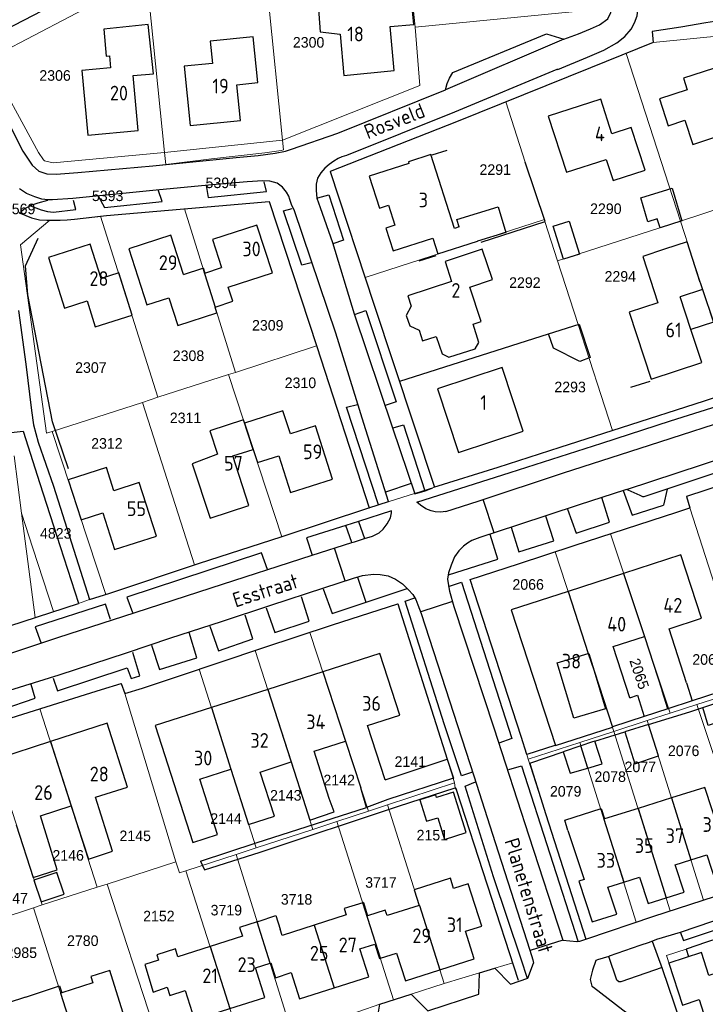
# Model space of a CAD drawing. Header units: metres. Extents: x 233829 to 239427, y 444283 to 448222.
# Tile 99 of 171: x 236580 to 236697, y 445817 to 445985. Entities that reach past the tile are written whole.
import ezdxf
from ezdxf.enums import TextEntityAlignment as Align

# ---------------------------------------------------------------- set-up
doc = ezdxf.new("R2010")
doc.units = ezdxf.units.M
doc.header["$MEASUREMENT"] = 0
for name, color, linetype in [('DAKRAND', 4, 'Continuous'), ('DAKRAND-BYG', 4, 'Continuous'), ('Goud-kadastrale grenzen', 13, 'Continuous'), ('HEG', 253, 'Continuous'), ('HOOFDGEBOUW', 4, 'Continuous'), ('HUISNUMMER', 253, 'Continuous'), ('KANTVERH', 253, 'Continuous'), ('MUUR', 253, 'Continuous'), ('OVERVBOUW', 253, 'Continuous'), ('STRAATNAAM', 253, 'Continuous'), ('TUSSENMUUR', 253, 'Continuous')]:
    doc.layers.add(name, color=color, linetype=linetype)
doc.layers.add('G01 kadestrale perceelsgrens', color=73, linetype='Continuous', lineweight=0)
doc.layers.add('Z01 perceelnummer', color=73, linetype='Continuous', lineweight=13)
doc.styles.get("Standard").update_dxf_attribs({"font": 'iso.shx'})
doc.styles.add('Styledgn001', font='dgn001.shx')

# ---------------------------------------------------------------- blocks, each defined once
blk = doc.blocks.new('A$C1532452F')
at = {"layer": 'G01 kadestrale perceelsgrens'}
for p, q in [((236646.437, 445996.383), (236647.757, 445983.633)), ((236622.15, 445994.181), (236625.21, 445964.402)), ((236575.026, 445978.099), (236602.032, 445992.274)), ((236602.032, 445992.274), (236605.126, 445962.288)), ((236688.284, 445981.013), (236708.39, 445983.036)), ((236683.669, 445979.164), (236688.284, 445981.013)), ((236683.669, 445979.164), (236692.903, 445950.628)), ((236663.187, 445970.906), (236666.477, 445960.637)), ((236605.126, 445962.288), (236625.21, 445964.402)), ((236625.21, 445964.402), (236625.381, 445962.736)), ((236605.126, 445962.288), (236605.334, 445960.24)), ((236666.477, 445960.637), (236669.755, 445950.883)), ((236692.903, 445950.628), (236710.701, 445956.401)), ((236594.234, 445951.454), (236603.986, 445920.622)), ((236608.488, 445952.72), (236617.193, 445924.869)), ((236639.24, 445941.02), (236669.755, 445950.883)), ((236669.755, 445950.883), (236669.859, 445950.572)), ((236669.859, 445950.572), (236671.969, 445943.837)), ((236671.969, 445943.837), (236692.903, 445950.628)), ((236692.903, 445950.628), (236702.239, 445921.76)), ((236671.969, 445943.837), (236675.478, 445933.024)), ((236675.478, 445933.024), (236681.348, 445914.995)), ((236617.193, 445924.869), (236630.956, 445929.411)), ((236603.986, 445920.622), (236616.016, 445924.489)), ((236616.016, 445924.489), (236617.193, 445924.869)), ((236616.016, 445924.489), (236625.064, 445896.868)), ((236645.09, 445923.335), (236651.061, 445905.334)), ((236585.977, 445914.773), (236601.329, 445919.723)), ((236601.329, 445919.723), (236603.986, 445920.622)), ((236601.329, 445919.723), (236610.181, 445892.092)), ((236585.977, 445914.773), (236595.106, 445887.078)), ((236579.489, 445910.634), (236580.768, 445900.876)), ((236639.961, 445901.807), (236651.061, 445905.334)), ((236639.861, 445901.976), (236639.961, 445901.807)), ((236694.506, 445901.788), (236703.494, 445873.795)), ((236580.768, 445900.876), (236583.094, 445883.127)), ((236680.984, 445897.39), (236691.155, 445866.854)), ((236671.565, 445894.327), (236681.566, 445863.743)), ((236590.44, 445885.517), (236592.314, 445886.208)), ((236592.314, 445886.208), (236595.106, 445887.078)), ((236586.221, 445884.144), (236590.44, 445885.517)), ((236569.626, 445878.746), (236583.094, 445883.127)), ((236583.094, 445883.127), (236586.221, 445884.144)), ((236629.857, 445880.601), (236639.798, 445850.178)), ((236611.006, 445874.325), (236620.546, 445877.528)), ((236620.546, 445877.528), (236630.36, 445847.074)), ((236611.006, 445874.325), (236620.683, 445843.924)), ((236695.727, 445868.338), (236704.399, 445871.152)), ((236598.37, 445870.179), (236607.014, 445841.525)), ((236583.907, 445867.61), (236593.659, 445837.221)), ((236691.155, 445866.854), (236695.727, 445868.338)), ((236695.727, 445868.338), (236705.75, 445837.938)), ((236687.253, 445865.588), (236691.155, 445866.854)), ((236574.491, 445864.613), (236584.258, 445834.213)), ((236681.566, 445863.743), (236687.253, 445865.588)), ((236687.253, 445865.588), (236696.861, 445835.024)), ((236675.771, 445861.863), (236681.566, 445863.743)), ((236681.566, 445863.743), (236691.186, 445833.177)), ((236667.003, 445859.018), (236675.771, 445861.863)), ((236675.771, 445861.863), (236685.402, 445831.256)), ((236666.745, 445859.821), (236667.003, 445859.018)), ((236654.255, 445855.794), (236654.434, 445854.98)), ((236643.034, 445851.239), (236654.434, 445854.98)), ((236654.589, 445854.156), (236654.434, 445854.98)), ((236639.798, 445850.178), (236643.034, 445851.239)), ((236643.034, 445851.239), (236652.708, 445820.819)), ((236634.447, 445848.421), (236639.798, 445850.178)), ((236630.36, 445847.074), (236634.447, 445848.421)), ((236644.098, 445818.062), (236634.447, 445848.421)), ((236620.683, 445843.924), (236630.36, 445847.074)), ((236608.759, 445839.996), (236617.304, 445842.798)), ((236617.304, 445842.798), (236620.683, 445843.924)), ((236625.964, 445815.005), (236617.304, 445842.798)), ((236595.343, 445837.761), (236607.014, 445841.525)), ((236608.759, 445839.996), (236617.58, 445812.282)), ((236593.659, 445837.221), (236595.343, 445837.761)), ((236595.343, 445837.761), (236605.013, 445808.2)), ((236584.258, 445834.213), (236593.659, 445837.221)), ((236582.792, 445833.718), (236584.258, 445834.213)), ((236691.186, 445833.177), (236696.861, 445835.024)), ((236574.192, 445830.837), (236582.792, 445833.718)), ((236582.792, 445833.718), (236592.163, 445804.257)), ((236661.343, 445823.463), (236664.367, 445824.351)), ((236652.708, 445820.819), (236658.725, 445822.654)), ((236658.725, 445822.654), (236661.343, 445823.463)), ((236647.068, 445818.992), (236652.708, 445820.819)), ((236644.098, 445818.062), (236647.068, 445818.992)), ((236630.036, 445813.26), (236641.733, 445817.322)), ((236641.733, 445817.322), (236644.098, 445818.062))]:
    blk.add_line(p, q, dxfattribs=at)
at = {"layer": 'G01 kadestrale perceelsgrens', "flags": 128}
for points in [[(236647.757, 445983.633), (236679.692, 445986.78), (236678.329, 446000)], [(236625.21, 445964.402), (236648.569, 445973.717), (236647.757, 445983.633)], [(236663.187, 445970.906), (236677.588, 445976.727), (236683.669, 445979.164)], [(236586.514, 445958.59), (236585.06, 445958.691), (236583.706, 445959.106), (236582.587, 445960.125), (236580.987, 445962.525), (236578.638, 445967.097), (236575.517, 445972.745), (236573.192, 445977.142)], [(236575.026, 445978.099), (236583.674, 445962.304), (236584.484, 445961.053), (236584.682, 445960.877), (236586.133, 445960.509), (236605.126, 445962.288)], [(236663.187, 445970.906), (236654.816, 445967.523), (236633.322, 445959.048), (236639.24, 445941.02)], [(236622.153, 445962.256), (236613.082, 445961.2), (236605.334, 445960.24)], [(236601.272, 445959.857), (236590.329, 445958.916), (236586.655, 445958.58), (236586.514, 445958.59)], [(236605.334, 445960.24), (236603.142, 445960.018), (236601.272, 445959.857)], [(236608.488, 445952.72), (236622.893, 445953.971), (236630.956, 445929.411)], [(236594.234, 445951.454), (236589.774, 445950.941), (236588.531, 445950.861), (236587.339, 445950.783), (236586.095, 445950.753), (236585.593, 445950.765)], [(236594.234, 445951.454), (236595.233, 445951.569), (236608.488, 445952.72)], [(236585.593, 445950.765), (236580.606, 445946.581), (236585.04, 445914.52), (236585.977, 445914.773)], [(236639.24, 445941.02), (236640.729, 445936.483), (236645.09, 445923.335)], [(236645.09, 445923.335), (236645.181, 445923.36), (236675.478, 445933.024)], [(236630.956, 445929.411), (236630.998, 445929.283), (236639.861, 445901.976)], [(236681.348, 445914.995), (236682.881, 445915.493), (236697.006, 445920.011), (236702.141, 445921.727), (236702.239, 445921.76)], [(236651.061, 445905.334), (236661.894, 445908.722), (236672.462, 445912.109), (236681.348, 445914.995)], [(236710.44, 445909.133), (236693.965, 445903.719), (236694.506, 445901.788)], [(236625.064, 445896.868), (236625.152, 445896.896), (236639.865, 445901.776), (236639.961, 445901.807)], [(236680.984, 445897.39), (236692.285, 445901.039), (236694.506, 445901.788)], [(236580.768, 445900.876), (236582.695, 445894.963), (236586.221, 445884.144)], [(236610.181, 445892.092), (236610.879, 445892.325), (236625.064, 445896.868)], [(236671.565, 445894.327), (236674.803, 445895.395), (236680.984, 445897.39)], [(236671.565, 445894.327), (236665.372, 445892.284), (236657.12, 445889.617)], [(236595.106, 445887.078), (236595.772, 445887.286), (236610.181, 445892.092)], [(236657.12, 445889.617), (236665.776, 445862.883), (236666.745, 445859.821)], [(236629.857, 445880.601), (236633.722, 445881.873), (236644.822, 445885.471), (236654.255, 445855.794)], [(236620.546, 445877.528), (236621.822, 445877.956), (236629.857, 445880.601)], [(236598.37, 445870.179), (236601.384, 445871.097), (236607.456, 445873.133), (236611.006, 445874.325)], [(236583.907, 445867.61), (236586.963, 445868.563), (236594.372, 445870.88), (236597.731, 445871.906), (236598.37, 445870.179)], [(236574.491, 445864.613), (236576.936, 445865.438), (236583.907, 445867.61)], [(236667.003, 445859.018), (236670.025, 445849.598), (236676.827, 445828.36), (236676.999, 445828.415), (236685.402, 445831.256)], [(236664.367, 445824.351), (236654.745, 445853.861), (236654.589, 445854.156)], [(236607.014, 445841.525), (236607.642, 445839.661), (236608.759, 445839.996)], [(236696.861, 445835.024), (236702.92, 445836.997), (236705.75, 445837.938)], [(236685.402, 445831.256), (236688.403, 445832.271), (236691.186, 445833.177)], [(236693.862, 445826.679), (236697.317, 445827.856), (236698.529, 445828.249)], [(236693.261, 445817.165), (236690.539, 445825.588), (236693.862, 445826.679)]]:
    blk.add_lwpolyline(points, dxfattribs=at)
blk.add_lwpolyline([(236625.381, 445962.736, -0.0346669), (236622.153, 445962.256)], format="xyb", dxfattribs=at)
at = {"layer": 'G01 kadestrale perceelsgrens', "style": 'Styledgn001'}
blk.add_text('2065', height=1.8, rotation=288.79643, dxfattribs=at).set_placement((236685.907, 445873.559), align=Align.MIDDLE_CENTER)
at = {"layer": 'Z01 perceelnummer', "linetype": 'Continuous', "lineweight": 13, "style": 'Styledgn001'}
for s, p in [('2300', (236629.624, 445981.047)), ('2306', (236586.475, 445975.408)), ('2291', (236661.387, 445959.385)), ('5394', (236614.767, 445957.134)), ('5393', (236595.425, 445954.927)), ('4569', (236580.443, 445952.693)), ('2290', (236680.214, 445952.722)), ('2294', (236682.674, 445941.203)), ('2292', (236666.432, 445940.149)), ('2309', (236622.675, 445932.872)), ('2308', (236609.187, 445927.696)), ('2307', (236592.571, 445925.685)), ('2310', (236628.233, 445923.088)), ('2293', (236674.129, 445922.373)), ('2311', (236608.683, 445917.12)), ('2312', (236595.297, 445912.769)), ('4823', (236586.593, 445897.459)), ('2066', (236666.992, 445888.761)), ('2064', (236697.61, 445875.991)), ('2076', (236693.458, 445860.443)), ('2141', (236646.93, 445858.599)), ('2077', (236686.08, 445857.708)), ('2142', (236634.828, 445855.464)), ('2078', (236680.955, 445856.046)), ('2079', (236673.375, 445853.54)), ('2143', (236625.74, 445852.866)), ('2144', (236615.566, 445848.907)), ('2145', (236600.113, 445845.965)), ('2151', (236650.685, 445846.087)), ('2146', (236588.706, 445842.639)), ('3717', (236641.935, 445838.028)), ('2147', (236579.177, 445835.345)), ('3718', (236627.574, 445835.156)), ('3719', (236615.625, 445833.318)), ('2152', (236604.144, 445832.309)), ('2780', (236591.188, 445828.115)), ('2985', (236580.727, 445826.075))]:
    blk.add_text(s, height=1.8, dxfattribs=at).set_placement(p, align=Align.MIDDLE_CENTER)

msp = doc.modelspace()

# ---------------------------------------------------------------- linework, layer by layer
at = {"layer": 'DAKRAND'}
for p, q in [((236696.29, 445940.14), (236696.66, 445939)), ((236677.23, 445877), (236677.3, 445877.02)), ((236677.3, 445877.02), (236678.2, 445874.04)), ((236693.96, 445872.03), (236694.91, 445868.94)), ((236690.75, 445867.58), (236689.82, 445870.68)), ((236694.91, 445868.94), (236690.75, 445867.58)), ((236686.76, 445866.27), (236681.35, 445864.5)), ((236630.55, 445860.38), (236635.9, 445862.11)), ((236621.41, 445856.82), (236626.66, 445858.54)), ((236642.65, 445855.48), (236653.23, 445859.01))]:
    msp.add_line(p, q, dxfattribs=at)
for points in [[(236634.98, 445982.45), (236635.62, 445975.43), (236644.16, 445976.28), (236643.48, 445983.73), (236647.55, 445984.07), (236646.84, 445991.12), (236641.63, 445990.55), (236641.93, 445988.37), (236634.51, 445987.64)], [(236634.51, 445987.64), (236631.28, 445987.41), (236631.61, 445982.84), (236634.98, 445982.45)], [(236599.75, 445975.42), (236603.25, 445975.71), (236602.33, 445984.06), (236594.79, 445983.27), (236595.2, 445978.7), (236595.72, 445978.78), (236595.91, 445976.7)], [(236655.27, 445949.62), (236654.86, 445950.87), (236661.88, 445953.03), (236663.22, 445948.67), (236658.38, 445947.21)], [(236690.17, 445945.82), (236686.49, 445944.58), (236689.04, 445936.72)], [(236651.32, 445930.99), (236652.34, 445928.02), (236653.48, 445927.45), (236657.96, 445928.87), (236658.58, 445929.97), (236657.61, 445933.07)], [(236678.2, 445874.04), (236680.14, 445867.6), (236674.78, 445865.98), (236671.93, 445875.4), (236677.23, 445877)], [(236684.3, 445869.47), (236685.59, 445869.89), (236686.76, 445866.27)], [(236653.23, 445859.01), (236654.26, 445855.79), (236643.1, 445852.15), (236639.5, 445850.82), (236638.49, 445854.15)], [(236629.08, 445850.99), (236629.83, 445848.63), (236633.95, 445850.08), (236633.15, 445852.3)], [(236673.76, 445846.89), (236673.22, 445848.65), (236679.4, 445850.65), (236680, 445848.85)], [(236654.29, 445837.01), (236653.76, 445838.76), (236647.58, 445836.79), (236648.42, 445834.11)], [(236621.05, 445831.37), (236624.06, 445832.38), (236624.77, 445830.07)], [(236604.09, 445824.81), (236601.73, 445824.09), (236603.19, 445819.34), (236605.57, 445820.18)], [(236581.42, 445818.5), (236587.22, 445820.46), (236587.64, 445819.26)]]:
    msp.add_lwpolyline(points, dxfattribs=at)
at = {"layer": 'DAKRAND-BYG'}
for p, q in [((236696.73, 445867.81), (236704.62, 445870.48)), ((236687.45, 445864.9), (236683.47, 445863.68)), ((236675.95, 445861.3), (236672.95, 445860.27))]:
    msp.add_line(p, q, dxfattribs=at)
for points in [[(236691.5, 445956.23), (236693.17, 445950.69), (236689.46, 445949.47), (236688.93, 445951.02), (236687.38, 445950.48), (236686.16, 445954.56), (236691.5, 445956.23)], [(236673.98, 445950.61), (236675.73, 445944.98), (236673.01, 445944.14), (236671.26, 445949.77), (236673.98, 445950.61)], [(236670.43, 445931.41), (236675.7, 445933.1), (236677.56, 445927.37), (236675.78, 445926.7), (236671.31, 445928.99), (236670.43, 445931.41)], [(236705.61, 445867.44), (236697.64, 445864.77), (236696.73, 445867.81)], [(236683.47, 445863.68), (236685.14, 445858.24), (236689.16, 445859.6), (236687.45, 445864.9)], [(236678.36, 445862.11), (236677.95, 445861.99), (236675.95, 445861.3)], [(236677.15, 445857.49), (236679.58, 445858.21), (236678.36, 445862.11)], [(236672.95, 445860.27), (236674.16, 445856.62), (236677.15, 445857.49)], [(236656.44, 445846.51), (236654.31, 445853.38), (236651.4, 445852.48), (236651.26, 445852.93), (236648.58, 445852.1), (236649.71, 445848.45), (236651.62, 445849.04), (236652.76, 445845.36), (236656.44, 445846.51)], [(236586.75, 445839.74), (236582.88, 445838.44), (236584.13, 445834.72), (236588, 445836.02), (236586.75, 445839.74)]]:
    msp.add_lwpolyline(points, dxfattribs=at)
at = {"layer": 'HEG'}
msp.add_line((236645.18, 445923.36), (236670.43, 445931.41), dxfattribs=at)
for points in [[(236659, 445947.03), (236669.86, 445950.57), (236666.48, 445960.64)], [(236588.76, 445908.46), (236586.01, 445916.46), (236581.86, 445938.09), (236581.45, 445943.01), (236583.6, 445947.7)]]:
    msp.add_lwpolyline(points, dxfattribs=at)
at = {"layer": 'HOOFDGEBOUW'}
for p, q in [((236600.61, 445966.06), (236599.75, 445975.42)), ((236618.04, 445967.74), (236617.43, 445973.84)), ((236608.31, 445941.55), (236611.64, 445942.62)), ((236615.96, 445939.37), (236623.46, 445941.79)), ((236696.66, 445939), (236692.86, 445937.75)), ((236694.7, 445932.16), (236692.86, 445937.75)), ((236696.55, 445926.54), (236694.7, 445932.16)), ((236683.23, 445890.65), (236673.78, 445887.56)), ((236632.04, 445873.91), (236622.68, 445870.9)), ((236622.68, 445870.9), (236613.08, 445867.82)), ((236681.32, 445864.49), (236681.35, 445864.5)), ((236585.7, 445862.01), (236576.3, 445858.97)), ((236635.9, 445862.11), (236638.49, 445854.15)), ((236633.15, 445852.3), (236630.55, 445860.38)), ((236626.66, 445858.54), (236629.08, 445850.99)), ((236691.39, 445852.44), (236685.69, 445850.64)), ((236589.21, 445851.05), (236590.24, 445847.87)), ((236685.69, 445850.64), (236680, 445848.85)), ((236638.95, 445834.62), (236638.85, 445834.58)), ((236638.95, 445834.62), (236639.67, 445832.36)), ((236648.42, 445834.11), (236642.97, 445832.38)), ((236636, 445832.5), (236630.59, 445830.78)), ((236621.05, 445831.37), (236620.88, 445831.32)), ((236630.59, 445830.78), (236625.1, 445829.03)), ((236625.1, 445829.03), (236624.77, 445830.07)), ((236657.83, 445825.01), (236656.33, 445829.72)), ((236618.36, 445828.86), (236612.86, 445827.11)), ((236612.86, 445827.11), (236607.39, 445825.37)), ((236639.87, 445821.98), (236638.36, 445826.73)), ((236641.86, 445825.12), (236644.61, 445825.99)), ((236620.6, 445823.51), (236623.07, 445824.29)), ((236623.07, 445824.29), (236623.18, 445824.33)), ((236623.18, 445824.33), (236623.98, 445821.82)), ((236651.97, 445823.14), (236657.83, 445825.01)), ((236622.2, 445818.47), (236620.6, 445823.51)), ((236623.98, 445821.82), (236626.68, 445822.68)), ((236626.68, 445822.68), (236628.1, 445818.23)), ((236592.91, 445820.94), (236587.64, 445819.26)), ((236633.99, 445820.11), (236639.87, 445821.98)), ((236628.1, 445818.23), (236633.99, 445820.11)), ((236581.42, 445818.5), (236578.48, 445817.56)), ((236616.21, 445816.57), (236622.2, 445818.47))]:
    msp.add_line(p, q, dxfattribs=at)
for points in [[(236587.4, 445999.13), (236584.52, 446004.62), (236578.45, 446001.44), (236580.08, 445998.32), (236573.58, 445994.91), (236577.36, 445987.69), (236576.01, 445986.99), (236578, 445983.17), (236584.31, 445986.47), (236583.12, 445988.74), (236585.99, 445990.25), (236582.65, 445996.64), (236587.4, 445999.13)], [(236617.43, 445973.84), (236620.97, 445974.2), (236620.2, 445981.96), (236612.9, 445981.23), (236613.28, 445977.45)], [(236595.91, 445976.7), (236591.02, 445976.25), (236592.03, 445965.27), (236600.61, 445966.06)], [(236613.28, 445977.45), (236608.47, 445976.97), (236609.47, 445966.89), (236618.04, 445967.74)], [(236704.88, 445969.08), (236702.08, 445977.73), (236693.42, 445974.93), (236694.06, 445972.95), (236689.33, 445971.42), (236690.81, 445966.86), (236693.68, 445967.79), (236695.01, 445963.68), (236699.6, 445965.17), (236698.95, 445967.16), (236704.88, 445969.08)], [(236686.9, 445959.28), (236684.55, 445966.53), (236681.25, 445965.46), (236679.34, 445971.37), (236670.41, 445968.48), (236673.5, 445958.94), (236680.29, 445961.13), (236681.46, 445957.52), (236686.9, 445959.28)], [(236655.27, 445949.62), (236654.45, 445949.35), (236650.42, 445961.94), (236646.61, 445960.72), (236646.7, 445960.44), (236639.93, 445958.27), (236641.67, 445952.83), (236643.2, 445953.32), (236644.29, 445949.92), (236642.76, 445949.42), (236643.99, 445945.57), (236650.77, 445947.73), (236651.63, 445945.05), (236658.38, 445947.21)], [(236623.46, 445941.79), (236620.84, 445949.93), (236613.26, 445947.48), (236614.8, 445942.7)], [(236608.31, 445941.55), (236606.17, 445948.2), (236599.02, 445945.9), (236602.09, 445936.37), (236605.84, 445937.58)], [(236599.58, 445934.61), (236597.31, 445941.79), (236594.32, 445940.85), (236592.47, 445946.68), (236585.35, 445944.43), (236588.08, 445935.81), (236591.91, 445937.02), (236593.3, 445932.62), (236599.58, 445934.61)], [(236696.29, 445940.14), (236694.04, 445947.07), (236690.17, 445945.82)], [(236660.9, 445940.65), (236659.19, 445945.84), (236652.85, 445943.75), (236653.97, 445940.36), (236646.49, 445937.89), (236647.07, 445936.14)], [(236611.64, 445942.62), (236611.7, 445942.64), (236611.97, 445941.78), (236614.8, 445942.7)], [(236657.61, 445933.07), (236659.02, 445933.54), (236657.08, 445939.39), (236660.9, 445940.65)], [(236613.72, 445935.99), (236616.73, 445936.96), (236615.96, 445939.37)], [(236605.84, 445937.58), (236607.36, 445932.86), (236614.01, 445935), (236613.7, 445935.98), (236613.72, 445935.99)], [(236689.04, 445936.72), (236684.19, 445935.12), (236687.95, 445923.71), (236696.55, 445926.54)], [(236647.07, 445936.14), (236646.24, 445934.55), (236646.83, 445932.78), (236648.42, 445932.04)], [(236648.42, 445932.04), (236649.02, 445930.23), (236651.32, 445930.99)], [(236666.13, 445914.84), (236662.59, 445925.68), (236651.57, 445922.09), (236655.11, 445911.25), (236666.13, 445914.84)], [(236626.52, 445914.4), (236625.25, 445918.34), (236618.73, 445916.24), (236620.18, 445911.76)], [(236620.17, 445911.76), (236618.52, 445916.8), (236612.8, 445914.92), (236614.11, 445910.92), (236609.83, 445909.29), (236612.86, 445900.05), (236619.48, 445902.22), (236616.73, 445910.63), (236620.17, 445911.76)], [(236633.7, 445906.71), (236630.78, 445915.77), (236626.52, 445914.4)], [(236620.18, 445911.76), (236620.91, 445909.5), (236624.54, 445910.67)], [(236624.54, 445910.67), (236626.56, 445904.4), (236633.7, 445906.71)], [(236596.49, 445904.71), (236595.21, 445908.66), (236588.7, 445906.56), (236590.91, 445899.75), (236594.58, 445900.94)], [(236603.71, 445897.01), (236600.77, 445906.1), (236596.49, 445904.71)], [(236594.58, 445900.94), (236596.6, 445894.71), (236603.71, 445897.01)], [(236693.96, 445872.03), (236690.97, 445881.23), (236696.49, 445883.03), (236692.97, 445893.82), (236683.23, 445890.65)], [(236673.78, 445887.56), (236664.12, 445884.42), (236671.65, 445861.34), (236681.32, 445864.49)], [(236684.3, 445869.47), (236681.45, 445878.18), (236686.8, 445879.92)], [(236686.8, 445879.92), (236686.81, 445879.93), (236689.82, 445870.68)], [(236642.65, 445855.48), (236639.67, 445864.75), (236645.15, 445866.51), (236641.77, 445877.03), (236632.04, 445873.91)], [(236613.08, 445867.82), (236603.5, 445864.74), (236609.9, 445844.83), (236614.13, 445846.19), (236611.11, 445855.59), (236616.39, 445857.29)], [(236590.24, 445847.87), (236592.14, 445841.99), (236596.25, 445843.33), (236593.36, 445852.53), (236598.78, 445854.28), (236595.37, 445865.13), (236585.7, 445862.01)], [(236616.39, 445857.29), (236619.41, 445847.89), (236623.82, 445849.3), (236621.41, 445856.82)], [(236694.7, 445841.88), (236697.41, 445842.73), (236698.96, 445838.01), (236702.06, 445838.99), (236697.06, 445854.22), (236691.39, 445852.44)], [(236582.76, 445838.88), (236586.84, 445840.2), (236583.97, 445849.36), (236589.21, 445851.05)], [(236579.85, 445847.86), (236582.74, 445838.87), (236582.76, 445838.88)], [(236673.76, 445846.89), (236676.51, 445838.55), (236675.59, 445838.26), (236677.88, 445831.3), (236682.06, 445832.62), (236680.54, 445837.22), (236683.26, 445838.08)], [(236690.48, 445835.43), (236693.53, 445836.39), (236692, 445841.03), (236694.7, 445841.88)], [(236656.33, 445829.72), (236659.09, 445830.6), (236656.8, 445837.8), (236654.29, 445837.01)], [(236683.26, 445838.08), (236685.96, 445838.93), (236687.43, 445834.47), (236690.48, 445835.43)], [(236638.85, 445834.58), (236635.66, 445833.57), (236636, 445832.5)], [(236642.97, 445832.38), (236642.67, 445833.31), (236639.67, 445832.36)], [(236620.88, 445831.32), (236617.88, 445830.37), (236618.36, 445828.86)], [(236638.36, 445826.73), (236640.91, 445827.54), (236641.7, 445825.07), (236641.86, 445825.12)], [(236607.39, 445825.37), (236606.96, 445826.71), (236603.81, 445825.71), (236604.09, 445824.81)], [(236644.61, 445825.99), (236646.11, 445821.28), (236651.97, 445823.14)], [(236700.23, 445822.98), (236697.76, 445822.18), (236696.49, 445826.11), (236690.95, 445824.32), (236693.26, 445817.16), (236696.07, 445818.08), (236698.43, 445810.79), (236703.63, 445812.47)], [(236595.22, 445815.08), (236598.02, 445815.97), (236595.77, 445823.06), (236592.56, 445822.04), (236592.91, 445820.94)], [(236605.57, 445820.18), (236606, 445818.8), (236608.64, 445819.65)], [(236608.64, 445819.65), (236610.23, 445814.67), (236616.21, 445816.57)]]:
    msp.add_lwpolyline(points, dxfattribs=at)
at = {"layer": 'KANTVERH'}
for p, q in [((236652.95, 445972.97), (236652.89, 445972.95)), ((236683.73, 445904.91), (236705.21, 445912)), ((236647.1, 445905.96), (236642.72, 445904.49)), ((236690.65, 445905.01), (236690.02, 445902.26)), ((236661.2, 445897.55), (236659.36, 445903.2)), ((236638.14, 445899.49), (236635.99, 445898.81)), ((236638.14, 445899.49), (236639.13, 445896.57)), ((236636.97, 445895.89), (236635.99, 445898.81)), ((236630.23, 445893.72), (236636.97, 445895.89)), ((236635.86, 445889.36), (236634.02, 445894.94)), ((236637.92, 445890.01), (236639.35, 445885.72)), ((236653.45, 445888.43), (236655.65, 445889.14)), ((236654.1, 445885.87), (236648.7, 445884.09)), ((236690.75, 445867.58), (236686.76, 445866.27)), ((236678.36, 445862.11), (236683.47, 445863.68)), ((236667.27, 445858.32), (236672.95, 445860.27)), ((236654.74, 445853.86), (236665.32, 445821.42)), ((236620.68, 445844.79), (236639.5, 445850.82)), ((236611.2, 445841.63), (236620.68, 445844.79)), ((236611.93, 445840.2), (236621.36, 445843.16)), ((236611.2, 445841.63), (236611.93, 445840.2)), ((236672.87, 445828.23), (236667.31, 445826.43))]:
    msp.add_line(p, q, dxfattribs=at)
for points in [[(236673.04, 445981.59), (236675.56, 445982.5), (236677.63, 445983.34), (236679.15, 445984.03), (236680.57, 445985.06), (236681.05, 445986.11), (236681.36, 445987.57), (236681.27, 445989.11), (236681.19, 445990.45), (236679.86, 446003.01)], [(236672.07, 445976.44), (236677.1, 445978.55), (236679.9, 445979.72), (236682.06, 445980.96), (236683.43, 445982.04), (236684.5, 445983.31), (236685.12, 445984.37), (236685.54, 445985.57), (236685.7, 445986.97), (236685.78, 445987.97), (236685.73, 445989.86), (236684.49, 446000.08)], [(236566.61, 445989.6), (236575.52, 445972.74), (236578.64, 445967.1), (236580.99, 445962.53), (236582.59, 445960.13), (236583.71, 445959.11), (236585.06, 445958.69), (236586.65, 445958.58), (236590.33, 445958.92), (236603.14, 445960.02), (236617.29, 445961.45), (236621.06, 445961.79), (236623.94, 445962.16), (236625.72, 445962.55), (236626.71, 445962.87), (236634.61, 445965.6), (236652.95, 445972.95), (236652.95, 445972.97)], [(236707.9, 445986.76), (236708.39, 445983.04), (236705.37, 445984.31), (236703.67, 445984.81), (236702.13, 445984.88), (236700.58, 445984.84), (236699.44, 445984.71), (236697.26, 445984.36), (236693, 445983.66), (236688.09, 445982.9), (236688.28, 445981.01), (236677.59, 445976.73), (236654.82, 445967.52), (236633.32, 445959.05), (236640.73, 445936.48), (236651.06, 445905.33)], [(236562.19, 445984.82), (236568.59, 445973.23), (236572.03, 445966.59), (236577.13, 445957.31), (236573.66, 445954.59), (236575.25, 445942.33), (236576.91, 445930.98), (236578.22, 445920.01), (236578.99, 445914.65), (236581.03, 445914.85), (236583.88, 445905.96), (236587.32, 445895.24), (236590.44, 445885.57)], [(236652.95, 445972.97), (236653.22, 445974.05), (236653.59, 445974.96), (236654.17, 445975.92), (236670.13, 445982.47), (236673.04, 445981.59), (236652.95, 445972.97)], [(236672.07, 445976.44), (236671.87, 445976.44), (236654.48, 445969.16), (236636.09, 445961.8), (236635.3, 445961.58), (236634.66, 445961.27), (236633.93, 445960.8), (236633.14, 445960.24), (236632.36, 445959.62), (236631.73, 445958.81), (236631.16, 445957.9), (236630.89, 445956.9), (236630.91, 445955.85), (236631.04, 445954.51), (236631.58, 445952.93), (236633.71, 445946.96), (236637.38, 445934.86), (236643.92, 445915.41), (236647.7, 445904.17), (236649.45, 445904.69), (236650.78, 445905.22)], [(236580.24, 445935.39), (236581.5, 445926.26), (236582.44, 445918.37), (236582.8, 445915.94), (236583.61, 445912.97), (236586.23, 445905.47), (236592.31, 445886.21), (236595.77, 445887.29), (236610.88, 445892.33), (236625.15, 445896.9), (236639.86, 445901.78), (236643.23, 445902.87), (236639.02, 445916.19), (236634.28, 445931.55), (236627.21, 445952.38), (236626.74, 445953.42), (236626.42, 445954.3), (236626.26, 445954.85), (236625.84, 445955.53), (236625.17, 445956.41), (236624.26, 445957.09), (236623.01, 445957.41), (236621.86, 445957.48), (236619.18, 445957.32), (236612.58, 445956.71), (236603.69, 445955.9), (236589.49, 445954.47), (236586.06, 445954.23), (236585.27, 445954.22), (236584.22, 445954.34), (236583.01, 445954.76), (236581.61, 445955.32), (236580.44, 445956.09)], [(236612.2, 445956.67), (236612.53, 445954.62), (236622.45, 445955.65), (236622.07, 445957.29)], [(236593.8, 445954.9), (236594.9, 445952.95), (236604.73, 445953.94), (236604.05, 445955.93)], [(236631.19, 445954.57), (236633.07, 445955.11), (236635.59, 445947.36), (236633.77, 445946.72)], [(236585.17, 445954.11), (236583.54, 445953.68), (236582.35, 445953.25), (236581.22, 445952.63), (236580.39, 445951.91)], [(236580.54, 445951.96), (236582.45, 445951.16), (236583.85, 445950.85), (236585.05, 445950.78), (236586.1, 445950.75), (236587.34, 445950.78), (236588.53, 445950.86), (236589.77, 445950.94), (236595.23, 445951.57), (236622.89, 445953.97), (236631, 445929.28), (236639.92, 445901.79)], [(236582.3, 445953.2), (236584.11, 445952.55), (236585.16, 445952.27), (236586.21, 445952.15), (236590.03, 445952.59), (236589.6, 445954.12)], [(236630.06, 445943.49), (236628.48, 445943.11), (236625.37, 445952.34), (236626.85, 445952.77)], [(236637.44, 445934.69), (236639.36, 445935.41), (236644.51, 445919.85), (236642.64, 445919.23)], [(236650.93, 445905.33), (236661.89, 445908.72), (236672.46, 445912.11), (236682.88, 445915.49), (236697.01, 445920.01), (236702.14, 445921.73), (236720.06, 445927.68), (236738.48, 445933.74), (236741.55, 445934.51), (236743.12, 445930.53)], [(236652.97, 445901.19), (236658.5, 445902.92), (236673.01, 445907.74), (236687.63, 445912.47), (236704.13, 445917.79), (236730.35, 445926.38), (236744.91, 445931.11)], [(236641.54, 445902.32), (236636.07, 445918.95), (236637.95, 445919.4)], [(236648.05, 445902.77), (236663.91, 445907.82), (236679.51, 445912.83), (236691.22, 445916.59), (236699.32, 445919.17), (236700.38, 445916.58)], [(236644.02, 445915.41), (236645.75, 445915.95), (236649.42, 445904.68)], [(236713.71, 445910.21), (236693.96, 445903.72), (236694.51, 445901.79)], [(236703.53, 445909.32), (236686.7, 445903.69), (236686.5, 445903.69), (236686.05, 445903.88), (236684.03, 445904.82), (236683.73, 445904.91), (236683.39, 445904.81), (236675.68, 445902.33), (236665.17, 445898.85), (236658.75, 445896.75), (236657.42, 445896.22), (236656.68, 445895.81), (236655.99, 445895.29), (236655.22, 445894.48), (236654.45, 445893.47), (236653.88, 445892.06), (236653.46, 445890.75), (236653.29, 445889.66), (236653.42, 445888.61), (236653.59, 445887.62), (236654.35, 445885), (236661.16, 445864.36), (236667.12, 445845.99)], [(236683.19, 445904.74), (236684.68, 445900.56), (236690.02, 445902.26)], [(236652.97, 445901.19), (236652.07, 445901.07), (236651.17, 445901.15), (236650.48, 445901.28), (236649.57, 445901.66), (236648.66, 445902.28), (236648.05, 445902.77)], [(236673.71, 445901.59), (236675.15, 445897.49), (236680.83, 445899.37), (236679.54, 445903.57)], [(236639.13, 445896.57), (236640.52, 445897.01), (236641.66, 445897.54), (236642.34, 445898.15), (236643.01, 445899.06), (236643.54, 445900.12), (236643.72, 445900.97), (236643.76, 445901.27), (236638.14, 445899.49)], [(236671.54, 445861.32), (236666.74, 445859.82), (236665.78, 445862.88), (236657.12, 445889.62), (236665.37, 445892.28), (236674.8, 445895.4), (236692.29, 445901.04), (236694.51, 445901.79)], [(236664.08, 445898.52), (236665.42, 445894.33), (236671.35, 445896.16), (236670.01, 445900.36)], [(236635.99, 445898.81), (236629.29, 445896.7), (236630.23, 445893.72)], [(236636.97, 445895.89), (236637.46, 445896.04), (236639.13, 445896.57)], [(236653.41, 445890.42), (236661.82, 445893.04), (236660.52, 445897.29)], [(236502.42, 445851.41), (236503.12, 445851.63), (236504.74, 445852.47), (236506.76, 445853.31), (236509.17, 445854.36), (236512.14, 445855.33), (236516.83, 445856.84), (236523.25, 445858.88), (236531.2, 445861.51), (236540.48, 445864.52), (236552.97, 445868.65), (236563, 445871.87), (236574.45, 445875.58), (236586.95, 445879.71), (236600.08, 445883.96), (236613.07, 445888.2), (236630.23, 445893.72)], [(236622.64, 445891.28), (236621.63, 445894.17), (236598.67, 445886.61), (236599.63, 445883.99)], [(236614.8, 445882.47), (236623.19, 445885.25), (236632.23, 445888.16), (236637.26, 445889.82), (236638.8, 445890.26), (236640.68, 445890.5), (236641.83, 445890.43), (236643.18, 445890.21), (236644.39, 445889.64), (236645.6, 445888.88), (236646.62, 445887.85), (236647.38, 445887.03), (236647.9, 445886.19), (236648.22, 445885.3), (236648.8, 445883.83), (236657.73, 445856.17), (236661.38, 445844.81), (236667.29, 445826.49), (236667.78, 445824.86), (236667.93, 445824.32)], [(236632.13, 445888.01), (236633.63, 445883.81), (236646.4, 445888.07)], [(236655.65, 445889.14), (236664.24, 445862.55), (236662.01, 445861.74)], [(236622.4, 445884.79), (236623.9, 445880.59), (236629.73, 445882.52), (236628.43, 445886.67)], [(236657.52, 445856.79), (236655.64, 445856.17), (236652.69, 445865.06), (236646.07, 445885.9), (236647.72, 445886.48)], [(236490.69, 445865.88), (236492.06, 445866.5), (236498.2, 445855.34), (236499.59, 445855.63), (236511.24, 445859.49), (236520.08, 445862.49), (236528.37, 445865.17), (236540.62, 445869.2), (236551.48, 445872.79), (236569.3, 445878.64), (236590.44, 445885.52)], [(236521.09, 445847.18), (236542.03, 445854), (236565.04, 445861.42), (236576.94, 445865.44), (236586.96, 445868.56), (236594.37, 445870.88), (236597.73, 445871.91), (236598.37, 445870.18), (236601.38, 445871.1), (236607.46, 445873.13), (236621.82, 445877.96), (236633.72, 445881.87), (236644.82, 445885.47), (236653.23, 445859.01)], [(236595.93, 445882.81), (236595.07, 445885.38), (236583.07, 445881.56), (236584.03, 445878.89)], [(236737.27, 445883.5), (236736.97, 445884.65), (236703.49, 445873.79), (236704.13, 445871.97), (236694.91, 445868.94)], [(236612.83, 445881.67), (236614.27, 445877.48), (236620.14, 445879.51), (236618.85, 445883.56)], [(236499.34, 445841.04), (236500.46, 445842.16), (236501.72, 445843.34), (236503.58, 445844.87), (236505.49, 445846.11), (236507.75, 445847.21), (236510.66, 445848.43), (236515, 445849.92), (236519.25, 445851.37), (236523.49, 445852.72), (236539.15, 445857.87), (236548.23, 445860.77), (236562.65, 445865.45), (236570.36, 445867.87), (236578.75, 445870.76), (236587.2, 445873.4), (236598.65, 445877.15), (236606.2, 445879.67), (236614.8, 445882.47)], [(236602.9, 445878.4), (236604.24, 445874.3), (236610.61, 445876.29), (236609.27, 445880.59)], [(236586.17, 445872.82), (236586.91, 445870.65), (236598.76, 445874.57), (236599.4, 445872.74), (236600.89, 445873.23), (236599.7, 445877.18)], [(236576.53, 445869.86), (236577.48, 445867.49), (236583.11, 445869.42), (236582.41, 445871.74)], [(236687.45, 445864.9), (236694.5, 445867.06), (236696.73, 445867.81)], [(236663.72, 445857.26), (236665.84, 445857.91), (236675.49, 445827.94)], [(236667.28, 445858.29), (236670.02, 445849.6), (236676.83, 445828.36)], [(236621.36, 445843.16), (236644.91, 445851.04), (236654.59, 445854.16), (236654.8, 445853.81)], [(236666.86, 445821.7), (236665.79, 445824.96), (236661.12, 445838.98), (236656.27, 445854.45), (236658.05, 445855.16)], [(236667.12, 445845.99), (236672.82, 445828.36), (236672.87, 445828.23)], [(236680.85, 445825.52), (236686.08, 445827.34), (236687.66, 445827.87), (236688.89, 445828.35), (236692.9, 445829.59), (236706.62, 445834.2), (236708.25, 445834.69), (236712.45, 445835.98), (236716.3, 445837.32), (236718.47, 445838.07), (236718.98, 445836.5), (236716.19, 445835.72), (236716.2, 445837.27)], [(236672.87, 445828.23), (236675.27, 445827.98), (236675.81, 445828.04), (236677, 445828.41), (236688.4, 445832.27), (236702.92, 445837)], [(236692.89, 445829.64), (236693.43, 445828.16), (236707.2, 445832.72), (236706.67, 445834.2)], [(236703.65, 445829.91), (236697.32, 445827.86), (236693.86, 445826.68), (236694.28, 445825.4)], [(236677.84, 445820.4), (236678.09, 445820.23), (236683.11, 445816.37), (236687.06, 445813.48), (236689.75, 445811.4), (236691.67, 445809.91), (236692.8, 445808.74), (236693.98, 445807.27), (236694.8, 445806.05), (236695.58, 445804.77), (236692.86, 445814.46), (236689.86, 445823.35), (236688.16, 445827.98)], [(236626.8, 445812.48), (236630.04, 445813.26), (236632.54, 445810.63), (236641.08, 445813.23), (236641.73, 445817.32), (236647.07, 445818.99), (236649.92, 445816.17), (236658.61, 445819.02), (236658.73, 445822.65), (236661.34, 445823.46), (236663.99, 445820.74), (236666.96, 445821.71), (236667.93, 445824.32)], [(236689.79, 445823.55), (236682.75, 445821.14), (236682.4, 445821.13), (236682.1, 445821.37), (236680.7, 445825.42), (236678.78, 445824.88), (236678.53, 445824.77), (236677.97, 445823.11), (236677.56, 445821.51), (236677.84, 445820.4)]]:
    msp.add_lwpolyline(points, dxfattribs=at)
at = {"layer": 'MUUR'}
for p, q in [((236650.68, 445961.91), (236653.19, 445962.71)), ((236648.42, 445943.88), (236651.34, 445944.76)), ((236684.46, 445922.35), (236687.77, 445923.38))]:
    msp.add_line(p, q, dxfattribs=at)
at = {"layer": 'OVERVBOUW'}
for p, q in [((236696.66, 445939), (236698.51, 445933.41)), ((236698.51, 445933.41), (236694.7, 445932.16))]:
    msp.add_line(p, q, dxfattribs=at)
at = {"layer": 'TUSSENMUUR'}
for p, q in [((236611.64, 445942.62), (236613.72, 445935.99)), ((236683.23, 445890.65), (236686.8, 445879.92)), ((236673.78, 445887.56), (236677.23, 445877)), ((236677.23, 445877), (236678.2, 445874.04)), ((236632.04, 445873.91), (236635.9, 445862.11)), ((236678.2, 445874.04), (236681.32, 445864.49)), ((236622.68, 445870.9), (236626.66, 445858.54)), ((236613.08, 445867.82), (236616.39, 445857.29)), ((236677.15, 445857.49), (236675.95, 445861.3)), ((236691.39, 445852.44), (236694.7, 445841.88)), ((236685.69, 445850.64), (236690.48, 445835.43)), ((236641.86, 445825.12), (236638.85, 445834.58)), ((236623.07, 445824.29), (236620.88, 445831.32)), ((236630.59, 445830.78), (236633.99, 445820.11)), ((236612.86, 445827.11), (236616.21, 445816.57))]:
    msp.add_line(p, q, dxfattribs=at)
for points in [[(236585.7, 445862.01), (236589.22, 445851.05), (236589.21, 445851.05)], [(236680, 445848.85), (236679.88, 445848.82), (236683.26, 445838.08)], [(236648.42, 445834.11), (236648.48, 445834.13), (236651.97, 445823.14)], [(236587.64, 445819.26), (236587.41, 445819.19), (236590.86, 445808.35)]]:
    msp.add_lwpolyline(points, dxfattribs=at)

# ---------------------------------------------------------------- block references
at = {"layer": 'Goud-kadastrale grenzen', "linetype": 'Continuous'}
msp.add_blockref('A$C1532452F', (0, 0), dxfattribs=at)

# ---------------------------------------------------------------- texts
at = {"layer": 'HUISNUMMER'}
for s, p in [('18', (236636.21, 445981.21)), ('19', (236613.25, 445972.35)), ('20', (236595.81, 445971.16)), ('4', (236678.35, 445964.22)), ('3', (236648.37, 445952.97)), ('30', (236618.36, 445944.63)), ('29', (236604.13, 445942.29)), ('28', (236592.33, 445939.59)), ('2', (236653.93, 445937.57)), ('61', (236690.37, 445930.83)), ('1', (236658.85, 445918.47)), ('59', (236628.67, 445910.09)), ('57', (236615.23, 445908.15)), ('55', (236598.69, 445900.41)), ('42', (236690.01, 445883.96)), ('40', (236680.45, 445880.75)), ('38', (236672.72, 445874.45)), ('36', (236638.74, 445867.26)), ('34', (236629.22, 445864.12)), ('32', (236619.72, 445860.96)), ('30', (236610.12, 445857.96)), ('28', (236592.38, 445855.24)), ('26', (236582.92, 445852.09)), ('39', (236696.67, 445846.64)), ('37', (236690.4, 445844.74)), ('35', (236685.15, 445843.06)), ('33', (236678.64, 445840.54)), ('31', (236653.15, 445829.57)), ('29', (236647.29, 445827.71)), ('25', (236629.84, 445824.74)), ('27', (236634.74, 445826.15)), ('23', (236617.53, 445822.79)), ('21', (236611.54, 445820.89))]:
    msp.add_text(s, height=2.5, dxfattribs=at).set_placement(p)
at = {"layer": 'STRAATNAAM'}
for s, rotation, p in [('Rosveld', 21.5354, (236639.71, 445964.52)), ('Esstraat', 17.6551, (236617.2, 445884.82)), ('Planetenstraat', 287.2037, (236662.91, 445845.11))]:
    msp.add_text(s, height=2.5, rotation=rotation, dxfattribs=at).set_placement(p)

doc.saveas('drawing.dxf')
